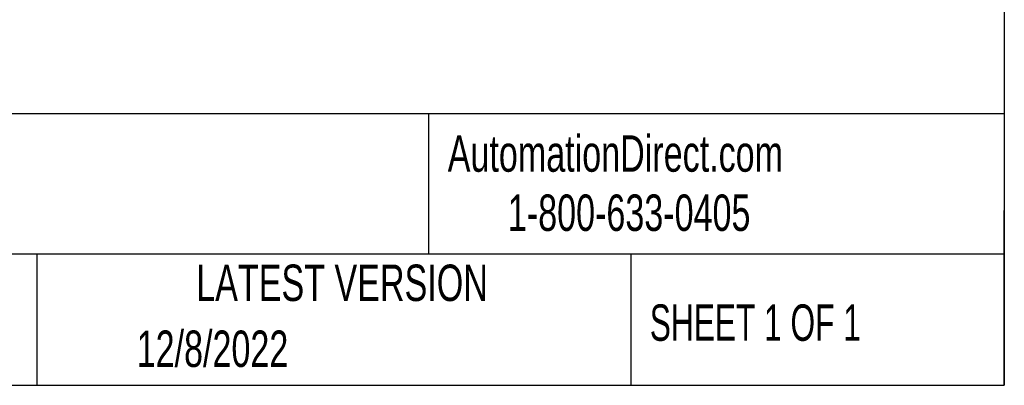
# Model space of a CAD drawing. Header units: inches. Extents: x 0.2 to 10.8, y 0.2 to 8.2.
# Tile 9 of 16: x 8.497 to 10.75, y 0.25 to 1.086. Entities that reach past the tile are written whole.
import ezdxf

# ---------------------------------------------------------------- set-up
doc = ezdxf.new("R2010")
doc.units = ezdxf.units.IN
doc.header["$MEASUREMENT"] = 0
doc.layers.add('TEXT', color=140, linetype='Continuous', lineweight=25)
doc.styles.add('SLDTEXTSTYLE0', font='TXT', dxfattribs={"width": 0.7})
doc.styles.add('SLDTEXTSTYLE1', font='TXT', dxfattribs={"width": 0.65})

msp = doc.modelspace()

# ---------------------------------------------------------------- linework, layer by layer
at = {"layer": 'TEXT'}
for p, q in [((10.75, 8.25), (10.75, 0.25)), ((10.75, 0.8711066), (0.25, 0.8711066)), ((9.43210147, 0.8711066), (9.43210147, 0.55)), ((10.75, 0.25), (10.75, 0.65)), ((10.75, 0.55), (0.25, 0.55)), ((8.53590935, 0.55), (8.53590935, 0.25)), ((9.89562004, 0.55), (9.89562004, 0.25)), ((0.25, 0.25), (10.75, 0.25))]:
    msp.add_line(p, q, dxfattribs=at)

# ---------------------------------------------------------------- texts
for s, insert, char_height, attachment_point, style in [('AutomationDirect.com', (9.47617948, 0.82191068), 0.0833333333, 1, 'SLDTEXTSTYLE0'), ('1-800-633-0405', (9.61384172, 0.686497), 0.0833333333, 1, 'SLDTEXTSTYLE0'), ('LATEST VERSION', (9.23433589, 0.52614149), 0.0833333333, 2, 'SLDTEXTSTYLE0'), ('SHEET 1 OF 1', (9.9386333, 0.43509805), 0.0833333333, 1, 'SLDTEXTSTYLE1'), ('12/8/2022', (8.7642838, 0.37525678), 0.083333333, 1, 'SLDTEXTSTYLE0')]:
    msp.add_mtext(s, dxfattribs=dict(at, insert=insert, char_height=char_height, attachment_point=attachment_point, style=style))

doc.saveas('drawing.dxf')
